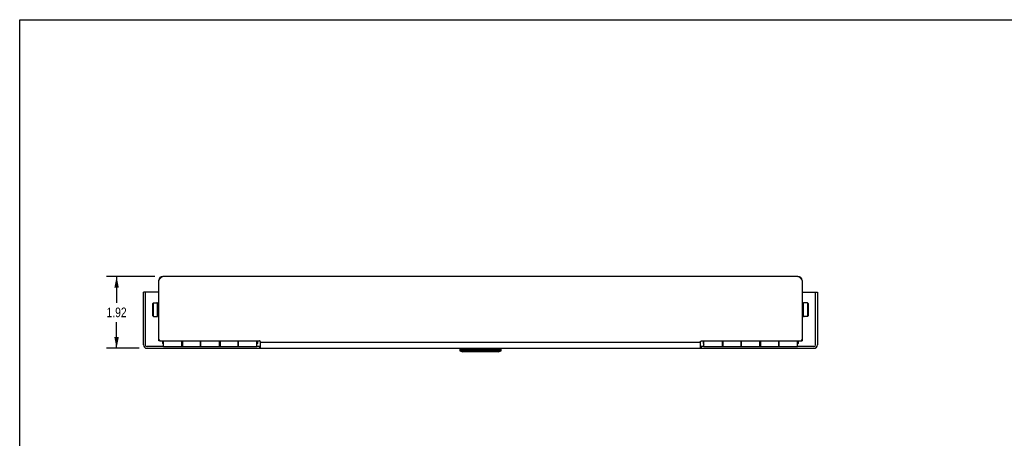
# Model space of a CAD drawing. Header units: inches. Extents: x 0 to 51.5, y 0 to 33.3.
# Tile 2 of 3: x 0 to 26.3, y 22.2 to 33.3. Entities that reach past the tile are written whole.
import ezdxf

# ---------------------------------------------------------------- set-up
doc = ezdxf.new("R2010")
doc.units = ezdxf.units.IN
doc.header["$LTSCALE"] = 2.833333
doc.header["$MEASUREMENT"] = 0
doc.layers.get('0').update_dxf_attribs({"linetype": 'CONTINUOUS'})
doc.layers.add('02___PRT_ALL_AXES', color=7, linetype='CONTINUOUS')
doc.layers.add('DIMENSIONS', color=7, linetype='CONTINUOUS')
doc.styles.get("Standard").update_dxf_attribs({"font": 'txt', "width": 0.8})
doc.dimstyles.new('DIMSTYLE_1', dxfattribs={"dimtxt": 0.257576, "dimasz": 0.30303, "dimexe": 0.09, "dimexo": 0.07, "dimgap": 0.0425, "dimtad": 0, "dimtih": 1, "dimtoh": 1, "dimzin": 4, "dimdsep": 46, "dimtxsty": 'Standard', "dimblk": '_FILLED', "dimblk1": '_FILLED', "dimblk2": '_FILLED', "dimcen": 0.09, "dimadec": 0, "dimazin": 0, "dimtfac": 1, "dimtofl": 0, "dimtmove": 0, "dimatfit": 3, "dimldrblk": '_FILLED', "dimfxl": 0, "dimtolj": 1, "dimtzin": 4, "dimarcsym": 0})

# ---------------------------------------------------------------- blocks, each defined once
blk = doc.blocks.new('_FILLED')
at = {"color": 0, "linetype": 'ByBlock'}
blk.add_solid([(0, 0), (-1, 0.2), (-1, -0.2)], dxfattribs=at)
blk = doc.blocks.new('*D2')
at = {"layer": 'DIMENSIONS', "color": 2, "linetype": 'Continuous'}
for p, q in [((3.612, 26.478), (2.315, 26.478)), ((2.588, 26.478), (2.588, 25.776)), ((2.588, 24.558), (2.588, 25.261)), ((3.189, 24.558), (2.315, 24.558))]:
    blk.add_line(p, q, dxfattribs=at)
at = {"layer": 'DIMENSIONS', "color": 2, "linetype": 'Continuous', "xscale": 0.303030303, "yscale": 0.303030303, "zscale": 0.303030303}
for p, rotation in [((2.588, 26.478), 90), ((2.588, 24.558), 270)]:
    blk.add_blockref('_FILLED', p, dxfattribs=dict(at, rotation=rotation))
at = {"layer": 'DIMENSIONS', "color": 2, "linetype": 'Continuous', "insert": (2.588, 25.647), "char_height": 0.2576, "width": 0.82424, "attachment_point": 2, "line_spacing_factor": 0.9}
blk.add_mtext('1.92', dxfattribs=at)

msp = doc.modelspace()

# ---------------------------------------------------------------- linework, layer by layer
at = {"color": 7, "linetype": 'Continuous'}
for p, q in [((0, 0), (0, 33.333)), ((0, 33.333), (51.515, 33.333)), ((3.712, 26.058), (3.306, 26.058)), ((3.354, 26.058), (3.354, 24.653)), ((20.899, 26.058), (21.306, 26.058)), ((21.258, 24.653), (21.258, 26.058)), ((3.552, 25.756), (3.572, 25.776)), ((3.572, 25.405), (3.572, 25.776)), ((21.06, 25.756), (21.04, 25.776)), ((21.04, 25.776), (21.04, 25.405)), ((3.552, 25.425), (3.552, 25.756)), ((3.684, 25.425), (3.684, 25.756)), ((20.928, 25.756), (20.928, 25.425)), ((21.06, 25.756), (21.06, 25.425)), ((3.552, 25.425), (3.572, 25.405)), ((21.06, 25.425), (21.04, 25.405)), ((3.752, 24.76), (3.712, 24.76)), ((3.822, 24.684), (3.822, 24.76)), ((6.352, 24.76), (6.352, 24.684)), ((18.259, 24.684), (18.259, 24.76)), ((20.789, 24.76), (20.789, 24.684)), ((20.859, 24.76), (20.899, 24.76)), ((3.837, 24.606), (3.401, 24.606)), ((3.822, 24.684), (3.837, 24.669)), ((4.209, 24.554), (4.209, 24.558)), ((4.559, 24.554), (4.209, 24.554)), ((4.33, 24.666), (4.347, 24.666)), ((4.465, 24.554), (4.465, 24.558)), ((4.559, 24.554), (4.559, 24.558)), ((4.84, 24.666), (4.824, 24.666)), ((5.35, 24.666), (5.334, 24.666)), ((5.709, 24.554), (5.709, 24.558)), ((5.965, 24.554), (5.709, 24.554)), ((5.844, 24.666), (5.827, 24.666)), ((5.965, 24.554), (5.965, 24.558)), ((6.352, 24.684), (6.337, 24.669)), ((6.407, 24.606), (6.337, 24.606)), ((6.407, 24.606), (6.407, 24.558)), ((11.751, 24.541), (11.751, 24.493)), ((12.86, 24.541), (11.751, 24.541)), ((11.751, 24.493), (11.834, 24.463)), ((11.782, 24.531), (12.829, 24.531)), ((12.829, 24.493), (11.782, 24.493)), ((11.813, 24.558), (11.813, 24.541)), ((12.778, 24.463), (11.834, 24.463)), ((12.128, 24.541), (12.128, 24.558)), ((12.778, 24.463), (12.86, 24.493)), ((12.798, 24.541), (12.798, 24.558)), ((12.86, 24.493), (12.86, 24.541)), ((18.274, 24.606), (18.205, 24.606)), ((18.205, 24.606), (18.205, 24.558)), ((18.259, 24.684), (18.274, 24.669)), ((18.646, 24.554), (18.646, 24.558)), ((18.902, 24.554), (18.646, 24.554)), ((18.768, 24.666), (18.784, 24.666)), ((18.902, 24.554), (18.902, 24.558)), ((19.278, 24.666), (19.261, 24.666)), ((19.788, 24.666), (19.771, 24.666)), ((20.053, 24.554), (20.053, 24.558)), ((20.402, 24.554), (20.053, 24.554)), ((20.146, 24.554), (20.146, 24.558)), ((20.281, 24.666), (20.264, 24.666)), ((20.402, 24.554), (20.402, 24.558)), ((20.789, 24.684), (20.774, 24.669)), ((21.211, 24.606), (20.774, 24.606))]:
    msp.add_line(p, q, dxfattribs=at)
at = {"color": 3, "linetype": 'Continuous'}
for p, q in [((3.712, 26.366), (3.719, 26.377)), ((3.712, 24.76), (3.712, 26.366)), ((3.719, 26.377), (3.722, 26.383)), ((3.722, 26.383), (3.726, 26.388)), ((3.726, 26.388), (3.729, 26.394)), ((20.787, 26.478), (3.824, 26.478)), ((20.878, 26.399), (20.882, 26.394)), ((20.882, 26.394), (20.885, 26.388)), ((20.885, 26.388), (20.889, 26.383)), ((20.889, 26.383), (20.892, 26.377)), ((20.892, 26.377), (20.899, 26.366)), ((20.899, 26.366), (20.899, 24.76)), ((3.306, 24.653), (3.306, 26.058)), ((21.306, 26.058), (21.306, 24.653)), ((3.752, 24.76), (6.404, 24.76)), ((3.837, 24.606), (3.837, 24.76)), ((4.33, 24.606), (4.33, 24.76)), ((4.347, 24.76), (4.347, 24.606)), ((4.824, 24.76), (4.824, 24.606)), ((4.84, 24.606), (4.84, 24.76)), ((5.334, 24.606), (5.334, 24.76)), ((5.35, 24.76), (5.35, 24.606)), ((5.827, 24.76), (5.827, 24.606)), ((5.844, 24.606), (5.844, 24.76)), ((6.337, 24.606), (6.337, 24.76)), ((6.405, 24.759), (6.404, 24.76)), ((6.405, 24.758), (6.405, 24.759)), ((6.406, 24.758), (6.405, 24.758)), ((6.407, 24.757), (6.406, 24.758)), ((6.408, 24.757), (6.407, 24.757)), ((6.409, 24.756), (6.408, 24.757)), ((6.41, 24.756), (6.409, 24.756)), ((6.41, 24.755), (6.41, 24.756)), ((6.411, 24.755), (6.41, 24.755)), ((6.412, 24.754), (6.411, 24.755)), ((6.413, 24.753), (6.412, 24.754)), ((6.414, 24.753), (6.413, 24.753)), ((6.418, 24.751), (6.414, 24.753)), ((6.431, 24.581), (6.431, 24.741)), ((18.181, 24.581), (18.181, 24.741)), ((18.193, 24.75), (18.194, 24.751)), ((18.194, 24.751), (18.198, 24.753)), ((18.198, 24.753), (18.199, 24.754)), ((18.2, 24.755), (18.201, 24.755)), ((18.201, 24.755), (18.202, 24.756)), ((18.202, 24.756), (18.203, 24.756)), ((18.203, 24.757), (18.204, 24.757)), ((18.203, 24.756), (18.203, 24.757)), ((18.204, 24.757), (18.205, 24.758)), ((18.205, 24.758), (18.206, 24.758)), ((18.206, 24.758), (18.207, 24.759)), ((18.207, 24.759), (18.208, 24.76)), ((18.208, 24.76), (20.859, 24.76)), ((18.274, 24.606), (18.274, 24.76)), ((18.768, 24.606), (18.768, 24.76)), ((18.784, 24.76), (18.784, 24.606)), ((19.261, 24.76), (19.261, 24.606)), ((19.278, 24.606), (19.278, 24.76)), ((19.771, 24.606), (19.771, 24.76)), ((19.788, 24.76), (19.788, 24.606)), ((20.264, 24.76), (20.264, 24.606)), ((20.281, 24.606), (20.281, 24.76)), ((20.774, 24.606), (20.774, 24.76)), ((3.401, 24.558), (21.211, 24.558)), ((3.837, 24.606), (6.337, 24.606)), ((18.181, 24.712), (6.431, 24.712)), ((18.188, 24.573), (18.191, 24.569)), ((18.274, 24.606), (20.774, 24.606))]:
    msp.add_line(p, q, dxfattribs=at)
for points in [[(3.729, 26.394), (3.733, 26.399), (3.735, 26.402), (3.736, 26.404), (3.738, 26.407), (3.74, 26.409), (3.742, 26.412), (3.743, 26.414), (3.745, 26.417), (3.747, 26.419), (3.749, 26.422), (3.75, 26.424), (3.752, 26.426), (3.754, 26.429), (3.756, 26.431), (3.757, 26.433), (3.759, 26.435), (3.761, 26.437), (3.763, 26.44), (3.764, 26.442), (3.766, 26.444), (3.768, 26.446), (3.77, 26.447), (3.771, 26.449), (3.773, 26.451), (3.775, 26.453), (3.777, 26.455), (3.778, 26.456), (3.78, 26.458), (3.782, 26.46), (3.784, 26.461), (3.785, 26.462), (3.787, 26.464), (3.789, 26.465), (3.791, 26.466), (3.792, 26.468), (3.794, 26.469), (3.796, 26.47), (3.798, 26.471), (3.799, 26.472), (3.801, 26.473), (3.803, 26.474), (3.805, 26.474), (3.806, 26.475), (3.808, 26.476), (3.81, 26.476), (3.812, 26.477), (3.813, 26.477), (3.815, 26.478), (3.817, 26.478), (3.819, 26.478), (3.82, 26.478), (3.822, 26.478), (3.824, 26.478)], [(20.787, 26.478), (20.789, 26.478), (20.791, 26.478), (20.793, 26.478), (20.794, 26.478), (20.796, 26.478), (20.798, 26.477), (20.8, 26.477), (20.801, 26.476), (20.803, 26.476), (20.805, 26.475), (20.807, 26.474), (20.808, 26.474), (20.81, 26.473), (20.812, 26.472), (20.814, 26.471), (20.815, 26.47), (20.817, 26.469), (20.819, 26.468), (20.821, 26.466), (20.822, 26.465), (20.824, 26.464), (20.826, 26.462), (20.828, 26.461), (20.829, 26.46), (20.831, 26.458), (20.833, 26.456), (20.835, 26.455), (20.836, 26.453), (20.838, 26.451), (20.84, 26.449), (20.842, 26.447), (20.843, 26.446), (20.845, 26.444), (20.847, 26.442), (20.849, 26.44), (20.85, 26.437), (20.852, 26.435), (20.854, 26.433), (20.856, 26.431), (20.857, 26.429), (20.859, 26.426), (20.861, 26.424), (20.863, 26.422), (20.864, 26.419), (20.866, 26.417), (20.868, 26.414), (20.87, 26.412), (20.871, 26.409), (20.873, 26.407), (20.875, 26.404), (20.877, 26.402), (20.878, 26.399)], [(6.431, 24.741), (6.43, 24.741), (6.43, 24.741), (6.429, 24.742), (6.429, 24.742), (6.429, 24.743), (6.428, 24.743), (6.428, 24.743), (6.427, 24.744), (6.427, 24.744), (6.426, 24.745), (6.426, 24.745), (6.425, 24.746), (6.424, 24.746), (6.424, 24.747), (6.423, 24.747), (6.423, 24.747), (6.422, 24.748), (6.421, 24.748), (6.421, 24.749), (6.42, 24.749), (6.419, 24.75), (6.419, 24.75), (6.418, 24.751)], [(18.181, 24.741), (18.181, 24.741), (18.181, 24.741), (18.182, 24.742), (18.182, 24.742), (18.183, 24.743), (18.183, 24.743), (18.184, 24.743), (18.184, 24.744), (18.185, 24.744), (18.185, 24.745), (18.186, 24.745), (18.186, 24.746), (18.187, 24.746), (18.187, 24.747), (18.188, 24.747), (18.189, 24.747), (18.189, 24.748), (18.19, 24.748), (18.191, 24.749), (18.191, 24.749), (18.192, 24.75), (18.193, 24.75)], [(18.199, 24.754), (18.199, 24.754), (18.2, 24.755)], [(6.421, 24.57), (6.42, 24.569), (6.42, 24.568), (6.419, 24.567), (6.418, 24.566), (6.418, 24.565), (6.417, 24.565), (6.417, 24.564), (6.416, 24.563), (6.416, 24.563), (6.415, 24.562), (6.414, 24.562), (6.414, 24.561), (6.413, 24.561), (6.413, 24.561), (6.413, 24.56), (6.412, 24.56), (6.412, 24.56), (6.411, 24.559), (6.411, 24.559), (6.41, 24.559), (6.41, 24.559), (6.41, 24.559), (6.409, 24.559), (6.409, 24.559), (6.408, 24.559), (6.408, 24.558), (6.408, 24.558), (6.407, 24.558), (6.407, 24.558)], [(6.431, 24.581), (6.43, 24.581), (6.43, 24.58), (6.429, 24.58), (6.429, 24.58), (6.429, 24.579), (6.428, 24.579), (6.427, 24.578), (6.427, 24.577), (6.426, 24.577), (6.426, 24.576), (6.425, 24.575), (6.425, 24.575), (6.424, 24.574), (6.423, 24.573), (6.421, 24.57)], [(18.181, 24.581), (18.181, 24.581), (18.181, 24.58), (18.182, 24.58), (18.182, 24.58), (18.183, 24.579), (18.183, 24.579), (18.184, 24.578), (18.184, 24.577), (18.185, 24.577), (18.186, 24.576), (18.186, 24.575), (18.187, 24.575), (18.187, 24.574), (18.188, 24.573)], [(18.191, 24.569), (18.192, 24.568), (18.192, 24.567), (18.193, 24.566), (18.194, 24.565), (18.194, 24.565), (18.195, 24.564), (18.195, 24.563), (18.196, 24.563), (18.196, 24.562), (18.197, 24.562), (18.197, 24.561), (18.198, 24.561), (18.198, 24.561), (18.199, 24.56), (18.199, 24.56), (18.2, 24.56), (18.2, 24.559), (18.201, 24.559), (18.201, 24.559), (18.201, 24.559), (18.202, 24.559), (18.202, 24.559), (18.203, 24.559), (18.203, 24.559), (18.203, 24.558), (18.204, 24.558), (18.204, 24.558), (18.205, 24.558)]]:
    msp.add_lwpolyline(points, dxfattribs=at)
at = {"color": 7, "linetype": 'Continuous'}
for points in [[(6.418, 24.612), (6.417, 24.611), (6.416, 24.611), (6.415, 24.61), (6.415, 24.61), (6.414, 24.609), (6.413, 24.609), (6.413, 24.608), (6.412, 24.608), (6.412, 24.608), (6.411, 24.607), (6.411, 24.607), (6.41, 24.607), (6.41, 24.607), (6.409, 24.607), (6.409, 24.607), (6.408, 24.607), (6.408, 24.606), (6.408, 24.606), (6.407, 24.606), (6.407, 24.606)], [(6.431, 24.618), (6.43, 24.618), (6.43, 24.618), (6.429, 24.618), (6.429, 24.618), (6.429, 24.618), (6.428, 24.618), (6.428, 24.618), (6.427, 24.618), (6.427, 24.617), (6.427, 24.617), (6.426, 24.617), (6.426, 24.617), (6.425, 24.617), (6.425, 24.617), (6.424, 24.617), (6.424, 24.616), (6.424, 24.616), (6.423, 24.616), (6.423, 24.616), (6.422, 24.615), (6.421, 24.615), (6.421, 24.615), (6.42, 24.614), (6.42, 24.614), (6.419, 24.613), (6.418, 24.613), (6.418, 24.612)], [(11.751, 24.532), (11.752, 24.532), (11.753, 24.532), (11.755, 24.532), (11.757, 24.531), (11.76, 24.531), (11.764, 24.531), (11.768, 24.531), (11.773, 24.531), (11.777, 24.531), (11.782, 24.531)], [(11.782, 24.493), (11.778, 24.493), (11.774, 24.493), (11.77, 24.492), (11.767, 24.491), (11.763, 24.491), (11.76, 24.49)], [(12.829, 24.531), (12.834, 24.531), (12.839, 24.531), (12.843, 24.531), (12.847, 24.531), (12.851, 24.531), (12.854, 24.531), (12.857, 24.532), (12.859, 24.532), (12.86, 24.532), (12.86, 24.532)], [(12.851, 24.49), (12.848, 24.491), (12.845, 24.491), (12.841, 24.492), (12.837, 24.493), (12.833, 24.493), (12.829, 24.493)], [(18.181, 24.618), (18.181, 24.618), (18.181, 24.618), (18.182, 24.618), (18.182, 24.618), (18.183, 24.618), (18.183, 24.618), (18.183, 24.618), (18.184, 24.618), (18.184, 24.617), (18.185, 24.617), (18.185, 24.617), (18.186, 24.617), (18.186, 24.617), (18.186, 24.617), (18.187, 24.617), (18.187, 24.616), (18.188, 24.616), (18.188, 24.616), (18.189, 24.616), (18.189, 24.615), (18.19, 24.615), (18.19, 24.615), (18.191, 24.614), (18.192, 24.614), (18.192, 24.613), (18.193, 24.613), (18.193, 24.612), (18.195, 24.611)], [(18.195, 24.611), (18.195, 24.611), (18.196, 24.61), (18.197, 24.61), (18.197, 24.609), (18.198, 24.609), (18.199, 24.608), (18.199, 24.608), (18.2, 24.608), (18.2, 24.607), (18.201, 24.607), (18.201, 24.607), (18.202, 24.607), (18.202, 24.607), (18.203, 24.607), (18.203, 24.607), (18.203, 24.606), (18.204, 24.606), (18.204, 24.606), (18.205, 24.606)]]:
    msp.add_lwpolyline(points, dxfattribs=at)
at = {"color": 3, "linetype": 'Continuous'}
for centre, radius, start, end in [((3.824, 26.366), 0.112, 90, 180), ((20.787, 26.366), 0.112, 0, 90), ((3.752, 24.8), 0.04, 180, 270), ((20.859, 24.8), 0.04, 270, 360), ((3.401, 24.653), 0.095, 180, 270), ((21.211, 24.653), 0.095, 270, 360)]:
    msp.add_arc(centre, radius, start, end, dxfattribs=at)
at = {"color": 7, "linetype": 'Continuous'}
for centre, radius, start, end in [((3.664, 25.756), 0.02, 0, 90), ((20.948, 25.756), 0.02, 90, 180), ((3.704, 25.733), 0.02, 180, 270), ((20.908, 25.733), 0.02, 270, 360), ((3.664, 25.425), 0.02, 270, 360), ((3.704, 25.447), 0.02, 90, 180), ((20.908, 25.447), 0.02, 0, 90), ((20.948, 25.425), 0.02, 180, 270), ((3.401, 24.653), 0.047, 180, 270), ((21.211, 24.653), 0.047, 270, 360)]:
    msp.add_arc(centre, radius, start, end, dxfattribs=at)
at = {"layer": '02___PRT_ALL_AXES', "color": 7, "linetype": 'Continuous'}
for p, q in [((3.572, 25.776), (3.664, 25.776)), ((21.04, 25.776), (20.948, 25.776)), ((3.704, 25.713), (3.712, 25.713)), ((20.908, 25.713), (20.899, 25.713)), ((3.572, 25.405), (3.664, 25.405)), ((3.704, 25.467), (3.712, 25.467)), ((20.908, 25.467), (20.899, 25.467)), ((21.04, 25.405), (20.948, 25.405)), ((4.347, 24.669), (4.33, 24.669)), ((4.84, 24.669), (4.824, 24.669)), ((5.35, 24.669), (5.334, 24.669)), ((5.844, 24.669), (5.827, 24.669)), ((18.784, 24.669), (18.768, 24.669)), ((19.278, 24.669), (19.261, 24.669)), ((19.788, 24.669), (19.771, 24.669)), ((20.281, 24.669), (20.264, 24.669))]:
    msp.add_line(p, q, dxfattribs=at)

# ---------------------------------------------------------------- dimensions: what is measured, and where the dimension line sits
at = {"layer": 'DIMENSIONS', "color": 2, "linetype": 'Continuous'}
dim = msp.add_linear_dim(base=(2.588, 24.558), p1=(3.682, 26.478), p2=(3.259, 24.558), angle=270, dimstyle='DIMSTYLE_1', dxfattribs=at)
dim.commit()
dim.dimension.update_dxf_attribs({"geometry": '*D2', "text_midpoint": (2.588, 25.518), "dimtype": 160})

doc.saveas('drawing.dxf')
